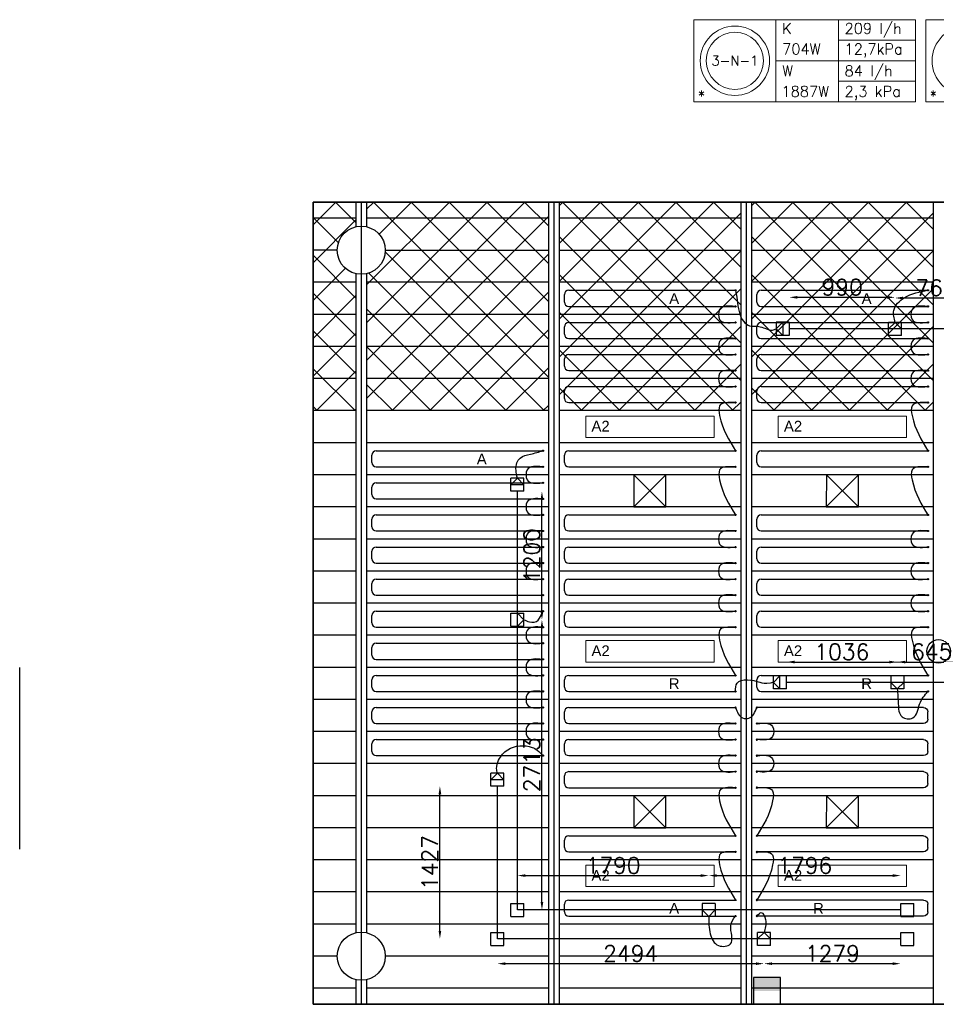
# Model space of a CAD drawing. Extents: x 7383 to 741080, y -570072 to -203000.
# Tile 12 of 32: x 502979 to 511553, y -265949 to -256744. Entities that reach past the tile are written whole.
import ezdxf
from ezdxf.enums import TextEntityAlignment as Align

# ---------------------------------------------------------------- set-up
doc = ezdxf.new("R2010")
doc.units = 0
doc.header["$LTSCALE"] = 25
doc.layers.get('0').update_dxf_attribs({"linetype": 'CONTINUOUS'})
doc.layers.get('DEFPOINTS').update_dxf_attribs({"linetype": 'CONTINUOUS'})
for name, color, linetype in [('000Vermogens2', 7, 'CONTINUOUS'), ('KP-bandraster', 5, 'CONTINUOUS'), ('KP-koppelingen', 6, 'CONTINUOUS'), ('KP-leidingen(aanvoer)', 5, 'CONTINUOUS'), ('KP-leidingen(retour)', 1, 'CONTINUOUS'), ('KP-Lucht aanvoer', 6, 'CONTINUOUS'), ('KP-lucht centreline', 2, 'CONTINUOUS'), ('KP-maatvoering', 7, 'CONTINUOUS'), ('KP-Melders', 3, 'CONTINUOUS'), ('KP-Oppervlak', 3, 'CONTINUOUS'), ('KP-panelen', 1, 'CONTINUOUS'), ('KP-registers', 4, 'CONTINUOUS'), ('KP-slangen', 7, 'CONTINUOUS'), ('KP-tekst', 7, 'CONTINUOUS'), ('Thermostaat', 160, 'CONTINUOUS')]:
    doc.layers.add(name, color=color, linetype=linetype)
doc.layers.add('KP-Aluminium', color=8, linetype='CONTINUOUS', lineweight=18)
doc.layers.add('KP-Verlichting', color=2, linetype='CONTINUOUS', lineweight=18)
doc.styles.add('arial', font='ARIAL.TTF')
doc.styles.add('BURO-018', font='ISO96.shx', dxfattribs={"height": 90})
doc.styles.add('VERWOL-1', font='ROMANS.SHX')
doc.dimstyles.new('MARTIN', dxfattribs={"dimscale": 0, "dimtxt": 50, "dimasz": 75, "dimexe": 4, "dimexo": 4, "dimgap": 20, "dimtad": 1, "dimdec": 0, "dimrnd": 0.01, "dimzin": 1, "dimdsep": 46, "dimtxsty": 'VERWOL-1', "dimcen": -25, "dimdle": 1, "dimclrd": 7, "dimclre": 2, "dimclrt": 7, "dimadec": 0, "dimazin": 0, "dimtfac": 1, "dimtdec": 0, "dimtix": 1, "dimtofl": 0, "dimtmove": 0, "dimatfit": 3, "dimldrblk": 'OBLIQUE', "dimfxl": 0, "dimtvp": 33.333333, "dimtolj": 1, "dimtzin": 1, "dimarcsym": 0})
pattern_1 = [(45, (310243.74, -21393.04), (-176.7767, 176.7767), []), (135, (310243.74, -21393.04), (-176.7767, -176.7767), [])]

# ---------------------------------------------------------------- blocks, each defined once
blk = doc.blocks.new('Register A')
at = {"layer": 'KP-registers', "linetype": 'Continuous'}
for p, q in [((50, 115), (50, 185)), ((90, 225), (1644, 225)), ((90, 75), (1644, 75))]:
    blk.add_line(p, q, dxfattribs=at)
for centre in [(1650, 225), (1650, 75)]:
    blk.add_circle(centre, 6, dxfattribs=at)
for centre, start, end in [((90, 185), 90, 180), ((90, 115), 180, 270)]:
    blk.add_arc(centre, 40, start, end, dxfattribs=at)
blk = doc.blocks.new('*D1520')
at = {"layer": 'DEFPOINTS', "color": 0, "linetype": 'Continuous', "transparency": 16777216}
for p in [(506909.6, -263910.5), (507447, -263910.5), (507447, -265337.7)]:
    blk.add_point(p, dxfattribs=at)
at = {"layer": 'KP-maatvoering', "color": 7, "linetype": 'Continuous', "lineweight": -2, "transparency": 16777216}
blk.add_line((506909.6, -265262.7), (506909.6, -263985.5), dxfattribs=at)
at = {"layer": 'KP-maatvoering', "color": 7, "linetype": 'Continuous', "transparency": 16777216}
for points in [[(506897.1, -263985.5), (506922.1, -263985.5), (506909.6, -263910.5)], [(506897.1, -265262.7), (506922.1, -265262.7), (506909.6, -265337.7)]]:
    blk.add_solid(points, dxfattribs=at)
at = {"layer": 'KP-maatvoering', "color": 7, "linetype": 'Continuous', "transparency": 16777216, "insert": (506814.6, -264624.1), "char_height": 150, "attachment_point": 5, "rotation": 90, "style": 'VERWOL-1'}
blk.add_mtext('\\A1;1427', dxfattribs=at)
blk = doc.blocks.new('_OBLIQUE')
at = {"color": 0, "linetype": 'ByBlock'}
blk.add_line((-0.5, -0.5), (0.5, 0.5), dxfattribs=at)
blk = doc.blocks.new('*D1521')
at = {"layer": 'DEFPOINTS', "color": 0, "linetype": 'Continuous', "transparency": 16777216}
for p in [(507695, -262352.8), (507864, -262352.8), (507695, -265066)]:
    blk.add_point(p, dxfattribs=at)
at = {"layer": 'KP-maatvoering', "color": 7, "linetype": 'Continuous', "lineweight": -2, "transparency": 16777216}
blk.add_line((507864, -264991), (507864, -262427.8), dxfattribs=at)
at = {"layer": 'KP-maatvoering', "color": 7, "linetype": 'Continuous', "transparency": 16777216}
for points in [[(507851.5, -262427.8), (507876.5, -262427.8), (507864, -262352.8)], [(507851.5, -264991), (507876.5, -264991), (507864, -265066)]]:
    blk.add_solid(points, dxfattribs=at)
at = {"layer": 'KP-maatvoering', "color": 7, "linetype": 'Continuous', "transparency": 16777216, "insert": (507769, -263709.4), "char_height": 150, "attachment_point": 5, "rotation": 90, "style": 'VERWOL-1'}
blk.add_mtext('\\A1;2713', dxfattribs=at)
blk = doc.blocks.new('*D1522')
at = {"layer": 'DEFPOINTS', "color": 0, "linetype": 'Continuous', "transparency": 16777216}
for p in [(507634.2, -261153), (507864, -261153), (507695, -262352.8)]:
    blk.add_point(p, dxfattribs=at)
at = {"layer": 'KP-maatvoering', "color": 7, "linetype": 'Continuous', "lineweight": -2, "transparency": 16777216}
blk.add_line((507864, -262277.8), (507864, -261228), dxfattribs=at)
at = {"layer": 'KP-maatvoering', "color": 7, "linetype": 'Continuous', "transparency": 16777216}
for points in [[(507851.5, -261228), (507876.5, -261228), (507864, -261153)], [(507851.5, -262277.8), (507876.5, -262277.8), (507864, -262352.8)]]:
    blk.add_solid(points, dxfattribs=at)
at = {"layer": 'KP-maatvoering', "color": 7, "linetype": 'Continuous', "transparency": 16777216, "insert": (507769, -261752.9), "char_height": 150, "attachment_point": 5, "rotation": 90, "style": 'VERWOL-1'}
blk.add_mtext('\\A1;1200', dxfattribs=at)
blk = doc.blocks.new('*D1526')
at = {"layer": 'DEFPOINTS', "color": 0, "linetype": 'Continuous', "transparency": 16777216}
for p in [(511167, -259345.6), (511167, -259573.4), (511930.7, -259573.4)]:
    blk.add_point(p, dxfattribs=at)
at = {"layer": 'KP-maatvoering', "color": 7, "linetype": 'Continuous', "lineweight": -2, "transparency": 16777216}
blk.add_line((511855.7, -259345.6), (511242, -259345.6), dxfattribs=at)
at = {"layer": 'KP-maatvoering', "color": 7, "linetype": 'Continuous', "transparency": 16777216}
for points in [[(511242, -259333.1), (511242, -259358.1), (511167, -259345.6)], [(511855.7, -259333.1), (511855.7, -259358.1), (511930.7, -259345.6)]]:
    blk.add_solid(points, dxfattribs=at)
at = {"layer": 'KP-maatvoering', "color": 7, "linetype": 'Continuous', "transparency": 16777216, "insert": (511548.8, -259250.6), "char_height": 150, "attachment_point": 5, "style": 'VERWOL-1'}
blk.add_mtext('\\A1;764', dxfattribs=at)
blk = doc.blocks.new('*D1527')
at = {"layer": 'DEFPOINTS', "color": 0, "linetype": 'Continuous', "transparency": 16777216}
for p in [(510177, -259339.4), (511167, -259573.4), (510177, -259633.9)]:
    blk.add_point(p, dxfattribs=at)
at = {"layer": 'KP-maatvoering', "color": 7, "linetype": 'Continuous', "lineweight": -2, "transparency": 16777216}
blk.add_line((511092, -259339.4), (510252, -259339.4), dxfattribs=at)
at = {"layer": 'KP-maatvoering', "color": 7, "linetype": 'Continuous', "transparency": 16777216}
for points in [[(510252, -259326.9), (510252, -259351.9), (510177, -259339.4)], [(511092, -259326.9), (511092, -259351.9), (511167, -259339.4)]]:
    blk.add_solid(points, dxfattribs=at)
at = {"layer": 'KP-maatvoering', "color": 7, "linetype": 'Continuous', "transparency": 16777216, "insert": (510672, -259244.4), "char_height": 150, "attachment_point": 5, "style": 'VERWOL-1'}
blk.add_mtext('\\A1;990', dxfattribs=at)
blk = doc.blocks.new('*D1528')
at = {"layer": 'DEFPOINTS', "color": 0, "linetype": 'Continuous', "transparency": 16777216}
for p in [(511187.3, -262749), (511187.3, -262879.2), (510151.4, -262940.1)]:
    blk.add_point(p, dxfattribs=at)
at = {"layer": 'KP-maatvoering', "color": 7, "linetype": 'Continuous', "lineweight": -2, "transparency": 16777216}
blk.add_line((510226.4, -262749), (511112.3, -262749), dxfattribs=at)
at = {"layer": 'KP-maatvoering', "color": 7, "linetype": 'Continuous', "transparency": 16777216}
for points in [[(510226.4, -262736.5), (510226.4, -262761.5), (510151.4, -262749)], [(511112.3, -262736.5), (511112.3, -262761.5), (511187.3, -262749)]]:
    blk.add_solid(points, dxfattribs=at)
at = {"layer": 'KP-maatvoering', "color": 7, "linetype": 'Continuous', "transparency": 16777216, "insert": (510669.3, -262654), "char_height": 150, "attachment_point": 5, "style": 'VERWOL-1'}
blk.add_mtext('\\A1;1036', dxfattribs=at)
blk = doc.blocks.new('*D1529')
at = {"layer": 'DEFPOINTS', "color": 0, "linetype": 'Continuous', "transparency": 16777216}
for p in [(511832.2, -262749), (511187.3, -262879.2), (511832.2, -262879.6)]:
    blk.add_point(p, dxfattribs=at)
at = {"layer": 'KP-maatvoering', "color": 7, "linetype": 'Continuous', "lineweight": -2, "transparency": 16777216}
blk.add_line((511262.3, -262749), (511757.2, -262749), dxfattribs=at)
at = {"layer": 'KP-maatvoering', "color": 7, "linetype": 'Continuous', "transparency": 16777216}
for points in [[(511262.3, -262736.5), (511262.3, -262761.5), (511187.3, -262749)], [(511757.2, -262736.5), (511757.2, -262761.5), (511832.2, -262749)]]:
    blk.add_solid(points, dxfattribs=at)
at = {"layer": 'KP-maatvoering', "color": 7, "linetype": 'Continuous', "transparency": 16777216, "insert": (511509.7, -262654), "char_height": 150, "attachment_point": 5, "style": 'VERWOL-1'}
blk.add_mtext('\\A1;645', dxfattribs=at)
blk = doc.blocks.new('*D1531')
at = {"layer": 'DEFPOINTS', "color": 0, "linetype": 'Continuous', "transparency": 16777216}
for p in [(509424.6, -264745.3), (507634.2, -265005.2), (509424.6, -265005.3)]:
    blk.add_point(p, dxfattribs=at)
at = {"layer": 'KP-maatvoering', "color": 7, "linetype": 'Continuous', "lineweight": -2, "transparency": 16777216}
blk.add_line((507709.2, -264745.3), (509349.6, -264745.3), dxfattribs=at)
at = {"layer": 'KP-maatvoering', "color": 7, "linetype": 'Continuous', "transparency": 16777216}
for points in [[(507709.2, -264732.8), (507709.2, -264757.8), (507634.2, -264745.3)], [(509349.6, -264732.8), (509349.6, -264757.8), (509424.6, -264745.3)]]:
    blk.add_solid(points, dxfattribs=at)
at = {"layer": 'KP-maatvoering', "color": 7, "linetype": 'Continuous', "transparency": 16777216, "insert": (508529.4, -264650.3), "char_height": 150, "attachment_point": 5, "style": 'VERWOL-1'}
blk.add_mtext('\\A1;1790', dxfattribs=at)
blk = doc.blocks.new('*D1532')
at = {"layer": 'DEFPOINTS', "color": 0, "linetype": 'Continuous', "transparency": 16777216}
for p in [(511220.1, -264745.3), (509424.6, -265005.3), (511220.1, -265066.4)]:
    blk.add_point(p, dxfattribs=at)
at = {"layer": 'KP-maatvoering', "color": 7, "linetype": 'Continuous', "lineweight": -2, "transparency": 16777216}
blk.add_line((509499.6, -264745.3), (511145.1, -264745.3), dxfattribs=at)
at = {"layer": 'KP-maatvoering', "color": 7, "linetype": 'Continuous', "transparency": 16777216}
for points in [[(509499.6, -264732.8), (509499.6, -264757.8), (509424.6, -264745.3)], [(511145.1, -264732.8), (511145.1, -264757.8), (511220.1, -264745.3)]]:
    blk.add_solid(points, dxfattribs=at)
at = {"layer": 'KP-maatvoering', "color": 7, "linetype": 'Continuous', "transparency": 16777216, "insert": (510322.4, -264650.3), "char_height": 150, "attachment_point": 5, "style": 'VERWOL-1'}
blk.add_mtext('\\A1;1796', dxfattribs=at)
blk = doc.blocks.new('*D1533')
at = {"layer": 'DEFPOINTS', "color": 0, "linetype": 'Continuous', "transparency": 16777216}
for p in [(507447, -265337.7), (509941.3, -265398.8), (509941.3, -265568.8)]:
    blk.add_point(p, dxfattribs=at)
at = {"layer": 'KP-maatvoering', "color": 7, "linetype": 'Continuous', "lineweight": -2, "transparency": 16777216}
blk.add_line((507522, -265568.8), (509866.3, -265568.8), dxfattribs=at)
at = {"layer": 'KP-maatvoering', "color": 7, "linetype": 'Continuous', "transparency": 16777216}
for points in [[(507522, -265556.3), (507522, -265581.3), (507447, -265568.8)], [(509866.3, -265556.3), (509866.3, -265581.3), (509941.3, -265568.8)]]:
    blk.add_solid(points, dxfattribs=at)
at = {"layer": 'KP-maatvoering', "color": 7, "linetype": 'Continuous', "transparency": 16777216, "insert": (508694.1, -265473.8), "char_height": 150, "attachment_point": 5, "style": 'VERWOL-1'}
blk.add_mtext('\\A1;2494', dxfattribs=at)
blk = doc.blocks.new('*D1534')
at = {"layer": 'DEFPOINTS', "color": 0, "linetype": 'Continuous', "transparency": 16777216}
for p in [(511220.1, -265338.1), (509941.3, -265398.8), (511220.1, -265568.8)]:
    blk.add_point(p, dxfattribs=at)
at = {"layer": 'KP-maatvoering', "color": 7, "linetype": 'Continuous', "lineweight": -2, "transparency": 16777216}
blk.add_line((510016.3, -265568.8), (511145.1, -265568.8), dxfattribs=at)
at = {"layer": 'KP-maatvoering', "color": 7, "linetype": 'Continuous', "transparency": 16777216}
for points in [[(510016.3, -265556.3), (510016.3, -265581.3), (509941.3, -265568.8)], [(511145.1, -265556.3), (511145.1, -265581.3), (511220.1, -265568.8)]]:
    blk.add_solid(points, dxfattribs=at)
at = {"layer": 'KP-maatvoering', "color": 7, "linetype": 'Continuous', "transparency": 16777216, "insert": (510580.7, -265473.8), "char_height": 150, "attachment_point": 5, "style": 'VERWOL-1'}
blk.add_mtext('\\A1;1279', dxfattribs=at)
blk = doc.blocks.new('SW30485012')
at = {"color": 0, "linetype": 'Continuous'}
for p, q in [((-2.5, 2.5), (-2.5, -2.5)), ((2.5, 2.5), (-2.5, 2.5)), ((2.5, -2.5), (2.5, 2.5)), ((-2.5, -2.5), (2.5, -2.5))]:
    blk.add_line(p, q, dxfattribs=at)
blk.add_solid([(-2.5, 0), (2.5, 0), (-2.5, -2.5), (2.5, -2.5)], dxfattribs=at)
at = {"color": 0, "linetype": 'Continuous', "style": 'BURO-018', "flags": 1}
blk.add_attdef('W_ID', (0, 0), '', height=1.8, dxfattribs=at)

msp = doc.modelspace()

# ---------------------------------------------------------------- hatches: boundary and pattern name
at = {"layer": 'KP-Aluminium', "linetype": 'Continuous'}
h = msp.add_hatch(dxfattribs=at)
h.set_pattern_fill('ANSI37', color=256, scale=2000)
h.set_pattern_definition(pattern_1)
h.paths.add_polyline_path([(506123.9, -258448.8), (505723.9, -258448.8), (505723.9, -258598.8), (506123.9, -258598.8)])
h.paths.add_polyline_path([(506123.9, -258679.4), (506123.9, -258598.8), (505723.9, -258598.8), (505723.9, -258898.8), (505948.9, -258898.8, -0.350001)])
h.paths.add_polyline_path([(505948.9, -258898.8), (505723.9, -258898.8), (505723.9, -259198.8), (506123.9, -259198.8), (506123.9, -259118.1, -0.350001)])
h.paths.add_polyline_path([(506123.9, -259198.8), (505723.9, -259198.8), (505723.9, -259498.8), (506123.9, -259498.8)])
h.paths.add_polyline_path([(506123.9, -259498.8), (505723.9, -259498.8), (505723.9, -259798.8), (506123.9, -259798.8)])
h.paths.add_polyline_path([(506123.9, -259798.8), (505723.9, -259798.8), (505723.9, -260098.8), (506123.9, -260098.8)])
h.paths.add_polyline_path([(506123.9, -260098.8), (505723.9, -260098.8), (505723.9, -260398.8), (506123.9, -260398.8)])
h = msp.add_hatch(dxfattribs=at)
h.set_pattern_fill('ANSI37', color=256, scale=2000)
h.set_pattern_definition(pattern_1)
h.paths.add_polyline_path([(507923.9, -258598.8), (507923.9, -258448.8), (506223.9, -258448.8), (506223.9, -258598.8)])
h.paths.add_polyline_path([(506223.9, -258598.8), (506223.9, -258679.4, -0.350001), (506398.9, -258898.8), (507923.9, -258898.8), (507923.9, -258598.8)])
h.paths.add_polyline_path([(507923.9, -259198.8), (507923.9, -258898.8), (506398.9, -258898.8, -0.350001), (506223.9, -259118.1), (506223.9, -259198.8)])
h.paths.add_polyline_path([(507923.9, -259498.8), (507923.9, -259198.8), (506223.9, -259198.8), (506223.9, -259498.8)])
h.paths.add_polyline_path([(507923.9, -259798.8), (507923.9, -259498.8), (506223.9, -259498.8), (506223.9, -259798.8)])
h.paths.add_polyline_path([(507923.9, -260098.8), (507923.9, -259798.8), (506223.9, -259798.8), (506223.9, -260098.8)])
h.paths.add_polyline_path([(507923.9, -260398.8), (507923.9, -260098.8), (506223.9, -260098.8), (506223.9, -260398.8)])
h = msp.add_hatch(dxfattribs=at)
h.set_pattern_fill('ANSI37', color=256, scale=2000)
h.set_pattern_definition(pattern_1)
h.paths.add_polyline_path([(509723.9, -258598.8), (509723.9, -258448.8), (508023.9, -258448.8), (508023.9, -258598.8)])
h.paths.add_polyline_path([(509723.9, -258898.8), (509723.9, -258598.8), (508023.9, -258598.8), (508023.9, -258898.8)])
h.paths.add_polyline_path([(508023.9, -258898.8), (508023.9, -259198.8), (509723.9, -259198.8), (509723.9, -258898.8)])
h.paths.add_polyline_path([(509723.9, -259498.8), (509723.9, -259198.8), (508023.9, -259198.8), (508023.9, -259498.8)])
h.paths.add_polyline_path([(508023.9, -259498.8), (508023.9, -259798.8), (509723.9, -259798.8), (509723.9, -259498.8)])
h.paths.add_polyline_path([(508023.9, -259798.8), (508023.9, -260098.8), (509723.9, -260098.8), (509723.9, -259798.8)])
h.paths.add_polyline_path([(508023.9, -260098.8), (508023.9, -260398.8), (509723.9, -260398.8), (509723.9, -260098.8)])
h = msp.add_hatch(dxfattribs=at)
h.set_pattern_fill('ANSI37', color=256, scale=2000)
h.set_pattern_definition([(45, (312043.74, -21393.04), (-176.7767, 176.7767), []), (135, (312043.74, -21393.04), (-176.7767, -176.7767), [])])
h.paths.add_polyline_path([(511523.9, -258448.8), (509823.9, -258448.8), (509823.9, -258598.8), (511523.9, -258598.8)])
h.paths.add_polyline_path([(511523.9, -258598.8), (509823.9, -258598.8), (509823.9, -258898.8), (511523.9, -258898.8)])
h.paths.add_polyline_path([(511523.9, -258898.8), (509823.9, -258898.8), (509823.9, -259198.8), (511523.9, -259198.8)])
h.paths.add_polyline_path([(511523.9, -259198.8), (509823.9, -259198.8), (509823.9, -259498.8), (511523.9, -259498.8)])
h.paths.add_polyline_path([(511523.9, -259498.8), (509823.9, -259498.8), (509823.9, -259798.8), (511523.9, -259798.8)])
h.paths.add_polyline_path([(511523.9, -259798.8), (509823.9, -259798.8), (509823.9, -260098.8), (511523.9, -260098.8)])
h.paths.add_polyline_path([(511523.9, -260098.8), (509823.9, -260098.8), (509823.9, -260398.8), (511523.9, -260398.8)])

# ---------------------------------------------------------------- linework, layer by layer
at = {"layer": '000Vermogens2', "linetype": 'Continuous', "lineweight": 0}
for p, q in [((509284.9, -256743.7), (509284.9, -257511.5)), ((509284.9, -256743.7), (511357.8, -256743.7)), ((510052.8, -256743.7), (510052.8, -257511.5)), ((510638.1, -257127.6), (510638.1, -256743.7)), ((511357.8, -256743.7), (511357.8, -257511.5)), ((511453.3, -256743.7), (511453.3, -257511.5)), ((511453.3, -256743.7), (513526.2, -256743.7)), ((510638.1, -256935.6), (511357.8, -256935.6)), ((510052.8, -257127.6), (511357.8, -257127.6)), ((510638.1, -257127.6), (510638.1, -257511.5)), ((510638.1, -257319.6), (511357.8, -257319.6)), ((509284.9, -257511.5), (511357.8, -257511.5)), ((511453.3, -257511.5), (513526.2, -257511.5))]:
    msp.add_line(p, q, dxfattribs=at)
for centre, radius in [((509668.9, -257127.6), 324.2), ((511837.3, -257127.6), 324.2), ((509668.9, -257127.6), 267.6)]:
    msp.add_circle(centre, radius, dxfattribs=at)
at = {"layer": 'KP-bandraster', "linetype": 'Continuous'}
for p, q in [((506123.9, -258448.8), (506123.9, -258679.4)), ((506223.9, -258448.8), (506223.9, -258679.4)), ((507923.9, -258448.8), (507923.9, -265948.8)), ((508023.9, -258448.8), (508023.9, -265948.8)), ((509723.9, -258448.8), (509723.9, -265948.8)), ((509823.9, -258448.8), (509823.9, -265948.8)), ((511523.9, -258448.8), (511523.9, -265948.8)), ((506123.9, -259118.1), (506123.9, -265279.4)), ((506223.9, -259118.1), (506223.9, -265279.4)), ((506123.9, -265718.1), (506123.9, -265948.8)), ((506223.9, -265718.1), (506223.9, -265948.8))]:
    msp.add_line(p, q, dxfattribs=at)
for centre in [(506173.9, -258898.8), (506173.9, -265498.8)]:
    msp.add_circle(centre, 225, dxfattribs=at)
at = {"layer": 'KP-koppelingen', "linetype": 'Continuous'}
for p, q in [((510055.4, -259573), (510055.3, -259694.7)), ((510177, -259573), (510055.4, -259573)), ((510055.4, -259633.8), (510116.2, -259573)), ((510116.2, -259573), (510116.2, -259694.7)), ((510177, -259573), (510177, -259694.7)), ((511106.1, -259695), (511106.2, -259573.4)), ((511106.1, -259634.2), (511167, -259573.4)), ((511227.8, -259573.4), (511106.2, -259573.4)), ((511167, -259573.4), (511227.8, -259634.2)), ((511227.8, -259695), (511227.8, -259573.4)), ((510116.2, -259694.7), (510055.4, -259633.8)), ((511227.8, -259634.2), (511106.1, -259634.2)), ((510177, -259694.7), (510055.3, -259694.7)), ((511227.8, -259695), (511106.1, -259695)), ((507573.4, -261153), (507573.4, -261031.3)), ((507695, -261031.4), (507573.4, -261031.3)), ((507573.4, -261092.1), (507634.2, -261031.3)), ((507634.2, -261031.3), (507695, -261092.2)), ((507695, -261153), (507695, -261031.4)), ((507695, -261092.2), (507573.4, -261092.1)), ((507695, -261153), (507573.4, -261153)), ((507573.4, -262413.6), (507573.4, -262292)), ((507573.4, -262292), (507695, -262292)), ((507634.2, -262413.6), (507634.2, -262292)), ((507634.2, -262292), (507695, -262352.8)), ((507695, -262413.6), (507695, -262292)), ((507573.4, -262413.6), (507695, -262413.6)), ((507695, -262352.8), (507634.2, -262413.6)), ((510151.4, -262879.3), (510029.7, -262879.2)), ((510029.7, -263000.9), (510029.7, -262879.2)), ((510090.5, -262879.2), (510029.7, -262940.1)), ((510090.5, -263000.9), (510090.5, -262879.2)), ((510151.4, -263000.9), (510151.4, -262879.3)), ((511248.1, -262879.2), (511126.5, -262879.2)), ((511126.5, -262879.2), (511126.5, -263000.9)), ((511248.1, -262879.2), (511248.1, -263000.9)), ((510029.7, -262940.1), (510090.5, -263000.9)), ((511248.1, -262940), (511126.5, -262940)), ((511126.5, -262940), (511187.3, -263000.9)), ((511187.3, -263000.9), (511248.1, -262940)), ((510151.4, -263000.9), (510029.7, -263000.9)), ((511248.1, -263000.9), (511126.5, -263000.9)), ((507386.2, -263910.5), (507386.2, -263788.8)), ((507507.8, -263788.9), (507386.2, -263788.8)), ((507386.2, -263849.7), (507447, -263788.9)), ((507447, -263788.9), (507507.8, -263849.7)), ((507507.8, -263910.5), (507507.8, -263788.9)), ((507507.8, -263849.7), (507386.2, -263849.7)), ((507507.8, -263910.5), (507386.2, -263910.5)), ((507573.4, -265126.8), (507573.4, -265005.2)), ((507573.4, -265005.2), (507695, -265005.2)), ((507695, -265126.8), (507695, -265005.2)), ((509485.4, -265005.3), (509363.8, -265005.3)), ((509363.8, -265005.3), (509363.8, -265126.9)), ((509485.4, -265005.3), (509485.4, -265126.9)), ((511220.1, -265127.1), (511220.1, -265005.4)), ((511220.1, -265005.4), (511341.8, -265005.4)), ((511341.8, -265127.1), (511341.8, -265005.4)), ((509485.4, -265066.1), (509363.8, -265066.1)), ((509363.8, -265066.1), (509424.6, -265126.9)), ((509424.6, -265126.9), (509485.4, -265066.1)), ((507573.4, -265126.8), (507695, -265126.8)), ((509485.4, -265126.9), (509363.8, -265126.9)), ((511220.1, -265127.1), (511341.8, -265127.1)), ((507386.2, -265398.6), (507386.2, -265276.9)), ((507386.2, -265276.9), (507507.8, -265276.9)), ((507507.8, -265398.6), (507507.8, -265276.9)), ((509880.4, -265398.8), (509880.5, -265277.2)), ((510002.1, -265277.2), (509880.5, -265277.2)), ((509880.5, -265338), (509941.3, -265277.2)), ((509941.3, -265277.2), (510002.1, -265338)), ((510002.1, -265398.8), (510002.1, -265277.2)), ((511220.1, -265398.6), (511220.1, -265276.9)), ((511220.1, -265276.9), (511341.8, -265276.9)), ((511341.8, -265398.6), (511341.8, -265276.9)), ((510002.1, -265338), (509880.5, -265338)), ((507386.2, -265398.6), (507507.8, -265398.6)), ((510002.1, -265398.8), (509880.4, -265398.8)), ((511220.1, -265398.6), (511341.8, -265398.6))]:
    msp.add_line(p, q, dxfattribs=at)
at = {"layer": 'KP-leidingen(aanvoer)', "linetype": 'Continuous'}
for p, q in [((512605.4, -259634.2), (510177, -259633.9)), ((507634.2, -265066), (507634.2, -261153)), ((511220.1, -265066.4), (507634.2, -265066))]:
    msp.add_line(p, q, dxfattribs=at)
at = {"layer": 'KP-leidingen(retour)', "linetype": 'Continuous'}
for p, q in [((512418.2, -262940.4), (510151.4, -262940.1)), ((507447, -265337.7), (507447, -263910.5)), ((511220.1, -265338.1), (507447, -265337.7))]:
    msp.add_line(p, q, dxfattribs=at)
at = {"layer": 'KP-Lucht aanvoer', "linetype": 'Continuous'}
for p, q in [((508724.1, -260998.8), (508723.9, -261298.8)), ((508723.9, -261298.8), (509023.8, -260998.8)), ((509023.8, -260998.8), (508724.1, -260998.8)), ((508724.1, -260998.8), (509023.9, -261298.8)), ((509023.9, -261298.8), (509023.8, -260998.8)), ((510524.1, -260998.8), (510523.9, -261298.8)), ((510523.9, -261298.8), (510823.8, -260998.8)), ((510823.8, -260998.8), (510524.1, -260998.8)), ((510524.1, -260998.8), (510823.9, -261298.8)), ((510823.9, -261298.8), (510823.8, -260998.8)), ((508723.9, -261298.8), (509023.9, -261298.8)), ((510523.9, -261298.8), (510823.9, -261298.8)), ((508724.1, -263998.8), (508723.9, -264298.8)), ((508723.9, -264298.8), (509023.8, -263998.8)), ((509023.8, -263998.8), (508724.1, -263998.8)), ((508724.1, -263998.8), (509023.9, -264298.8)), ((509023.9, -264298.8), (509023.8, -263998.8)), ((510524.1, -263998.8), (510523.9, -264298.8)), ((510523.9, -264298.8), (510823.8, -263998.8)), ((510823.8, -263998.8), (510524.1, -263998.8)), ((510524.1, -263998.8), (510823.9, -264298.8)), ((510823.9, -264298.8), (510823.8, -263998.8)), ((508723.9, -264298.8), (509023.9, -264298.8)), ((510523.9, -264298.8), (510823.9, -264298.8))]:
    msp.add_line(p, q, dxfattribs=at)
at = {"layer": 'KP-lucht centreline', "linetype": 'Continuous'}
for p, q in [((506173.9, -258448.8), (506173.9, -265948.8)), ((507973.9, -258448.8), (507973.9, -265948.8)), ((509773.9, -258448.8), (509773.9, -265948.8))]:
    msp.add_line(p, q, dxfattribs=at)
at = {"layer": 'KP-Melders', "linetype": 'Continuous'}
msp.add_circle((511573.9, -262648.8), 110, dxfattribs=at)
at = {"layer": 'KP-Oppervlak', "linetype": 'Continuous'}
for p, q in [((575023.9, -258448.8), (505723.9, -258448.8)), ((505723.9, -258448.8), (505723.9, -265948.8)), ((505723.9, -258448.8), (575023.9, -258448.8)), ((505723.9, -265948.8), (505723.9, -258448.8)), ((505723.9, -265948.8), (513323.9, -265948.8)), ((513323.9, -265948.8), (505723.9, -265948.8))]:
    msp.add_line(p, q, dxfattribs=at)
at = {"layer": 'KP-panelen', "linetype": 'Continuous'}
for p, q in [((506123.9, -258598.8), (505723.9, -258598.8)), ((507923.9, -258598.8), (506223.9, -258598.8)), ((509723.9, -258598.8), (508023.9, -258598.8)), ((511523.9, -258598.8), (509823.9, -258598.8)), ((505948.9, -258898.8), (505723.9, -258898.8)), ((506398.9, -258898.8), (507923.9, -258898.8)), ((508023.9, -258898.8), (509723.9, -258898.8)), ((509823.9, -258898.8), (511523.9, -258898.8)), ((506123.9, -259198.8), (505723.9, -259198.8)), ((507923.9, -259198.8), (506223.9, -259198.8)), ((509723.9, -259198.8), (508023.9, -259198.8)), ((511523.9, -259198.8), (509823.9, -259198.8)), ((506123.9, -259498.8), (505723.9, -259498.8)), ((507923.9, -259498.8), (506223.9, -259498.8)), ((509723.9, -259498.8), (508023.9, -259498.8)), ((511523.9, -259498.8), (509823.9, -259498.8)), ((506123.9, -259798.8), (505723.9, -259798.8)), ((507923.9, -259798.8), (506223.9, -259798.8)), ((509723.9, -259798.8), (508023.9, -259798.8)), ((511523.9, -259798.8), (509823.9, -259798.8)), ((506123.9, -260098.8), (505723.9, -260098.8)), ((507923.9, -260098.8), (506223.9, -260098.8)), ((509723.9, -260098.8), (508023.9, -260098.8)), ((511523.9, -260098.8), (509823.9, -260098.8)), ((506123.9, -260398.8), (505723.9, -260398.8)), ((507923.9, -260398.8), (506223.9, -260398.8)), ((509723.9, -260398.8), (508023.9, -260398.8)), ((511523.9, -260398.8), (509823.9, -260398.8)), ((506123.9, -260698.8), (505723.9, -260698.8)), ((507923.9, -260698.8), (506223.9, -260698.8)), ((509723.9, -260698.8), (508023.9, -260698.8)), ((511523.9, -260698.8), (509823.9, -260698.8)), ((506123.9, -260998.8), (505723.9, -260998.8)), ((507923.9, -260998.8), (506223.9, -260998.8)), ((509723.9, -260998.8), (508023.9, -260998.8)), ((511523.9, -260998.8), (509823.9, -260998.8)), ((506123.9, -261298.8), (505723.9, -261298.8)), ((507923.9, -261298.8), (506223.9, -261298.8)), ((509723.9, -261298.8), (508023.9, -261298.8)), ((511523.9, -261298.8), (509823.9, -261298.8)), ((506123.9, -261598.8), (505723.9, -261598.8)), ((507923.9, -261598.8), (506223.9, -261598.8)), ((509723.9, -261598.8), (508023.9, -261598.8)), ((511523.9, -261598.8), (509823.9, -261598.8)), ((506123.9, -261898.8), (505723.9, -261898.8)), ((507923.9, -261898.8), (506223.9, -261898.8)), ((509723.9, -261898.8), (508023.9, -261898.8)), ((511523.9, -261898.8), (509823.9, -261898.8)), ((506123.9, -262198.8), (505723.9, -262198.8)), ((507923.9, -262198.8), (506223.9, -262198.8)), ((509723.9, -262198.8), (508023.9, -262198.8)), ((511523.9, -262198.8), (509823.9, -262198.8)), ((506123.9, -262498.8), (505723.9, -262498.8)), ((507923.9, -262498.8), (506223.9, -262498.8)), ((509723.9, -262498.8), (508023.9, -262498.8)), ((511523.9, -262498.8), (509823.9, -262498.8)), ((502979.1, -264498.8), (502979.1, -262798.8)), ((506123.9, -262798.8), (505723.9, -262798.8)), ((507923.9, -262798.8), (506223.9, -262798.8)), ((509723.9, -262798.8), (508023.9, -262798.8)), ((511523.9, -262798.8), (509823.9, -262798.8)), ((506123.9, -263098.8), (505723.9, -263098.8)), ((507923.9, -263098.8), (506223.9, -263098.8)), ((509723.9, -263098.8), (508023.9, -263098.8)), ((511523.9, -263098.8), (509823.9, -263098.8)), ((506123.9, -263398.8), (505723.9, -263398.8)), ((507923.9, -263398.8), (506223.9, -263398.8)), ((509723.9, -263398.8), (508023.9, -263398.8)), ((511523.9, -263398.8), (509823.9, -263398.8)), ((506123.9, -263698.8), (505723.9, -263698.8)), ((507923.9, -263698.8), (506223.9, -263698.8)), ((509723.9, -263698.8), (508023.9, -263698.8)), ((511523.9, -263698.8), (509823.9, -263698.8)), ((506123.9, -263998.8), (505723.9, -263998.8)), ((507923.9, -263998.8), (506223.9, -263998.8)), ((509723.9, -263998.8), (508023.9, -263998.8)), ((511523.9, -263998.8), (509823.9, -263998.8)), ((506123.9, -264298.8), (505723.9, -264298.8)), ((507923.9, -264298.8), (506223.9, -264298.8)), ((509723.9, -264298.8), (508023.9, -264298.8)), ((511523.9, -264298.8), (509823.9, -264298.8)), ((506123.9, -264598.8), (505723.9, -264598.8)), ((507923.9, -264598.8), (506223.9, -264598.8)), ((509723.9, -264598.8), (508023.9, -264598.8)), ((511523.9, -264598.8), (509823.9, -264598.8)), ((506123.9, -264898.8), (505723.9, -264898.8)), ((507923.9, -264898.8), (506223.9, -264898.8)), ((509723.9, -264898.8), (508023.9, -264898.8)), ((511523.9, -264898.8), (509823.9, -264898.8)), ((506123.9, -265198.8), (505723.9, -265198.8)), ((507923.9, -265198.8), (506223.9, -265198.8)), ((509723.9, -265198.8), (508023.9, -265198.8)), ((511523.9, -265198.8), (509823.9, -265198.8)), ((505948.9, -265498.8), (505723.9, -265498.8)), ((507923.9, -265498.8), (506398.9, -265498.8)), ((509723.9, -265498.8), (508023.9, -265498.8)), ((511523.9, -265498.8), (509823.9, -265498.8)), ((506123.9, -265798.8), (505723.9, -265798.8)), ((507923.9, -265798.8), (506223.9, -265798.8)), ((509723.9, -265798.8), (508023.9, -265798.8)), ((511523.9, -265798.8), (509823.9, -265798.8))]:
    msp.add_line(p, q, dxfattribs=at)
at = {"layer": 'KP-slangen', "linetype": 'Continuous'}
for points in [[(509673.9, -259273.8), (509685.7, -259337.6), (509738.1, -259547), (509793.7, -259600.5), (509906.1, -259613.6), (510020.7, -259645.2), (510055.4, -259633.9)], [(511167.4, -259573.8), (511154.8, -259461.1), (511253.4, -259342.9), (511473.9, -259273.8)], [(509667.9, -259423.8), (509526.2, -259452.7), (509526.2, -259545.4), (509667.9, -259573.8)], [(511467.9, -259423.8), (511326.2, -259452.7), (511326.2, -259545.4), (511467.9, -259573.8)], [(509667.9, -259723.8), (509526.2, -259752.7), (509526.2, -259845.4), (509667.9, -259873.8)], [(511467.9, -259723.8), (511326.2, -259752.7), (511326.2, -259845.4), (511467.9, -259873.8)], [(509667.9, -260023.8), (509526.2, -260052.7), (509526.2, -260145.4), (509667.9, -260173.8)], [(511467.9, -260023.8), (511326.2, -260052.7), (511326.2, -260145.4), (511467.9, -260173.8)], [(509667.9, -260323.8), (509526.2, -260352.7), (509526.2, -260445.4), (509673.9, -260773.8)], [(511467.9, -260323.8), (511326.2, -260352.7), (511326.2, -260445.4), (511473.9, -260773.8)], [(507634.2, -261031.3), (507630.3, -260886.6), (507660.9, -260842.5), (507755.9, -260805.2), (507873.9, -260773.8)], [(507867.9, -260923.8), (507726.2, -260952.7), (507726.2, -261045.4), (507867.9, -261073.8)], [(509667.9, -260923.8), (509526.2, -260952.7), (509526.2, -261045.4), (509673.9, -261373.8)], [(511467.9, -260923.8), (511326.2, -260952.7), (511326.2, -261045.4), (511473.9, -261373.8)], [(507867.9, -261223.8), (507726.2, -261252.7), (507726.2, -261345.4), (507867.9, -261373.8)], [(507867.9, -261523.8), (507726.2, -261552.7), (507726.2, -261645.4), (507867.9, -261673.8)], [(509667.9, -261523.8), (509526.2, -261552.7), (509526.2, -261645.4), (509667.9, -261673.8)], [(511467.9, -261523.8), (511326.2, -261552.7), (511326.2, -261645.4), (511467.9, -261673.8)], [(507867.9, -261823.8), (507726.2, -261852.7), (507726.2, -261945.4), (507867.9, -261973.8)], [(509667.9, -261823.8), (509526.2, -261852.7), (509526.2, -261945.4), (509667.9, -261973.8)], [(511467.9, -261823.8), (511326.2, -261852.7), (511326.2, -261945.4), (511467.9, -261973.8)], [(509667.9, -262123.8), (509526.2, -262152.7), (509526.2, -262245.4), (509667.9, -262273.8)], [(511467.9, -262123.8), (511326.2, -262152.7), (511326.2, -262245.4), (511467.9, -262273.8)], [(507695, -262352.8), (507747.4, -262372.9), (507828.8, -262357.6), (507840.7, -262339), (507873.9, -262273.8)], [(507867.9, -262423.8), (507726.2, -262452.7), (507726.2, -262545.4), (507867.9, -262573.8)], [(509667.9, -262423.8), (509526.2, -262452.7), (509526.2, -262545.4), (509673.9, -262873.8)], [(511467.9, -262423.8), (511326.2, -262452.7), (511326.2, -262545.4), (511473.9, -262873.8)], [(507867.9, -262723.8), (507726.2, -262752.7), (507726.2, -262845.4), (507867.9, -262873.8)], [(509673.9, -263023.8), (509689.6, -262946.3), (509900.5, -262936.4), (510002.8, -262942.6), (510029.7, -262940.1), (510027.8, -262941.4)], [(507867.9, -263023.8), (507726.2, -263052.7), (507726.2, -263145.4), (507867.9, -263173.8)], [(511187.3, -263000.9), (511196.9, -263139.7), (511232, -263260.4), (511333, -263271.4), (511396.7, -263141.9), (511473.9, -263023.8)], [(509673.9, -263173.8), (509741.1, -263271.5), (509799.4, -263274.8), (509873.9, -263173.8)], [(507867.9, -263323.8), (507726.2, -263352.7), (507726.2, -263445.4), (507867.9, -263473.8)], [(509667.9, -263323.8), (509526.2, -263352.7), (509526.2, -263445.4), (509667.9, -263473.8)], [(509879.9, -263323.8), (510021.6, -263352.7), (510021.6, -263445.4), (509879.9, -263473.8)], [(507447, -263788.9), (507440.2, -263744), (507458.9, -263666), (507543.8, -263569.3), (507772.8, -263547.3), (507820.3, -263572.7), (507873.9, -263623.8)], [(509667.9, -263623.8), (509526.2, -263652.7), (509526.2, -263745.4), (509667.9, -263773.8)], [(509879.9, -263623.8), (510021.6, -263652.7), (510021.6, -263745.4), (509879.9, -263773.8)], [(509667.9, -263923.8), (509526.2, -263952.7), (509526.2, -264045.4), (509673.9, -264373.8)], [(509879.9, -263923.8), (510021.6, -263952.7), (510021.6, -264045.4), (509873.9, -264373.8)], [(509667.9, -264523.8), (509526.2, -264552.7), (509526.2, -264645.4), (509673.9, -264973.8)], [(509879.9, -264523.8), (510021.6, -264552.7), (510021.6, -264645.4), (509873.9, -264973.8)], [(509873.9, -265123.8), (509914, -265092), (509953.8, -265156.8), (509941.3, -265277.2)], [(509424.6, -265126.9), (509438.7, -265290.8), (509516.2, -265399.6), (509627.1, -265384.9), (509631.3, -265211.2), (509673.9, -265123.8)]]:
    msp.add_spline(points, degree=3, dxfattribs=at)
at = {"layer": 'KP-Verlichting', "linetype": 'Continuous'}
for p, q in [((508273.9, -260448.8), (509473.9, -260448.8)), ((508273.9, -260448.8), (508273.9, -260648.8)), ((509473.9, -260448.8), (509473.9, -260648.8)), ((510073.9, -260448.8), (511273.9, -260448.8)), ((510073.9, -260448.8), (510073.9, -260648.8)), ((511273.9, -260448.8), (511273.9, -260648.8)), ((508273.9, -260648.8), (509473.9, -260648.8)), ((510073.9, -260648.8), (511273.9, -260648.8)), ((508273.9, -262548.8), (509473.9, -262548.8)), ((508273.9, -262548.8), (508273.9, -262748.8)), ((509473.9, -262548.8), (509473.9, -262748.8)), ((510073.9, -262548.8), (511273.9, -262548.8)), ((510073.9, -262548.8), (510073.9, -262748.8)), ((511273.9, -262548.8), (511273.9, -262748.8)), ((508273.9, -262748.8), (509473.9, -262748.8)), ((510073.9, -262748.8), (511273.9, -262748.8)), ((508273.9, -264648.8), (509473.9, -264648.8)), ((508273.9, -264648.8), (508273.9, -264848.8)), ((509473.9, -264648.8), (509473.9, -264848.8)), ((510073.9, -264648.8), (511273.9, -264648.8)), ((510073.9, -264648.8), (510073.9, -264848.8)), ((511273.9, -264648.8), (511273.9, -264848.8)), ((508273.9, -264848.8), (509473.9, -264848.8)), ((510073.9, -264848.8), (511273.9, -264848.8))]:
    msp.add_line(p, q, dxfattribs=at)

# ---------------------------------------------------------------- block references
at = {"layer": 'KP-registers', "linetype": 'Continuous'}
for p in [(508023.9, -259498.8), (509823.9, -259498.8), (508023.9, -259798.8), (509823.9, -259798.8), (508023.9, -260098.8), (509823.9, -260098.8), (508023.9, -260398.8), (509823.9, -260398.8), (506223.9, -260998.8), (508023.9, -260998.8), (509823.9, -260998.8), (506223.9, -261298.8), (506223.9, -261598.8), (508023.9, -261598.8), (509823.9, -261598.8), (506223.9, -261898.8), (508023.9, -261898.8), (509823.9, -261898.8), (506223.9, -262198.8), (508023.9, -262198.8), (509823.9, -262198.8), (506223.9, -262498.8), (508023.9, -262498.8), (509823.9, -262498.8), (506223.9, -262798.8), (506223.9, -263098.8), (508023.9, -263098.8), (509823.9, -263098.8), (506223.9, -263398.8), (508023.9, -263398.8), (506223.9, -263698.8), (508023.9, -263698.8), (508023.9, -263998.8), (508023.9, -264598.8), (508023.9, -265198.8)]:
    msp.add_blockref('Register A', p, dxfattribs=at)
at = {"layer": 'KP-registers', "linetype": 'Continuous', "xscale": -1}
for p in [(511523.9, -263398.8), (511523.9, -263698.8), (511523.9, -263998.8), (511523.9, -264598.8), (511523.9, -265198.8)]:
    msp.add_blockref('Register A', p, dxfattribs=at)
at = {"layer": 'Thermostaat', "xscale": 50, "yscale": 50, "zscale": 50, "rotation": 180}
msp.add_blockref('SW30485012', (509968.9, -265823.8), dxfattribs=at)

# ---------------------------------------------------------------- texts
at = {"layer": '000Vermogens2', "linetype": 'Continuous', "lineweight": 0, "style": 'VERWOL-1'}
for s, p in [('K', (510110.6, -256875.7)), ('209 l/h', (510694.3, -256875.7)), ('704W', (510110.6, -257067.7)), ('12,7kPa', (510694.3, -257067.7)), ('W', (510110.6, -257272.1)), ('84 l/h', (510694.3, -257272.1)), ('1887W', (510104.5, -257464)), ('2,3 kPa', (510694.3, -257464)), ('*', (509321.9, -257505.2)), ('*', (511490.3, -257505.2))]:
    msp.add_text(s, height=100, dxfattribs=at).set_placement(p)
msp.add_text('3-N-1', height=90, dxfattribs=at).set_placement((509668.9, -257127.6), align=Align.MIDDLE_CENTER)
at = {"layer": 'KP-tekst', "linetype": 'Continuous', "char_height": 100, "attachment_point": 5, "style": 'arial'}
for s, insert in [('\\A1;A', (509100.7, -259350.8)), ('\\A1;A', (510900.7, -259350.8)), ('\\A1;A', (507300.7, -260850.8)), ('\\A1;R', (509100.7, -262950.8)), ('\\A1;R', (510900.7, -262950.8)), ('\\A1;A', (509100.7, -265050.8)), ('\\A1;R', (510449.5, -265050.8))]:
    msp.add_mtext(s, dxfattribs=dict(at, insert=insert))
at = {"layer": 'KP-Verlichting', "linetype": 'Continuous', "char_height": 100, "attachment_point": 5, "style": 'arial'}
for insert in [(508412.5, -260543.7), (510212.5, -260543.7), (508412.5, -262643.7), (510212.5, -262643.7), (508412.5, -264743.7), (510212.5, -264743.7)]:
    msp.add_mtext('\\A1;A2', dxfattribs=dict(at, insert=insert))

# ---------------------------------------------------------------- dimensions: what is measured, and where the dimension line sits
at = {"layer": 'KP-maatvoering', "linetype": 'Continuous'}
for base, p1, p2, picture, middle in [((510177, -259339.4), (511167, -259573.4), (510177, -259633.9), '*D1527', (510672, -259244.4)), ((511167, -259345.6), (511930.7, -259573.4), (511167, -259573.4), '*D1526', (511548.8, -259250.6)), ((511187.3, -262749), (510151.4, -262940.1), (511187.3, -262879.2), '*D1528', (510669.3, -262654)), ((511832.2, -262749), (511187.3, -262879.2), (511832.2, -262879.6), '*D1529', (511509.7, -262654)), ((509424.6, -264745.3), (507634.2, -265005.2), (509424.6, -265005.3), '*D1531', (508529.4, -264650.3)), ((511220.1367, -264745.3355), (509424.5942, -265005.3098), (511220.1367, -265066.3564), '*D1532', (510322.3654, -264650.3355)), ((509941.3, -265568.8), (507447, -265337.7), (509941.3, -265398.8), '*D1533', (508694.1, -265473.8)), ((511220.1, -265568.8), (509941.3, -265398.8), (511220.1, -265338.1), '*D1534', (510580.7, -265473.8))]:
    dim = msp.add_linear_dim(base=base, p1=p1, p2=p2, dimstyle='MARTIN', override={"dimscale": 1, "dimtxt": 150, "dimse1": 1, "dimse2": 1}, dxfattribs=at)
    dim.commit()
    dim.dimension.update_dxf_attribs({"geometry": picture, "text_midpoint": middle})
for base, p1, p2, picture, middle in [((507864, -261153), (507695, -262352.8), (507634.2, -261153), '*D1522', (507769, -261752.9)), ((507864, -262352.8), (507695, -265066), (507695, -262352.8), '*D1521', (507769, -263709.4)), ((506909.6, -263910.5), (507447, -265337.7), (507447, -263910.5), '*D1520', (506814.6, -264624.1))]:
    dim = msp.add_linear_dim(base=base, p1=p1, p2=p2, angle=90, dimstyle='MARTIN', override={"dimscale": 1, "dimtxt": 150, "dimse1": 1, "dimse2": 1}, dxfattribs=at)
    dim.commit()
    dim.dimension.update_dxf_attribs({"geometry": picture, "text_midpoint": middle})

doc.saveas('drawing.dxf')
